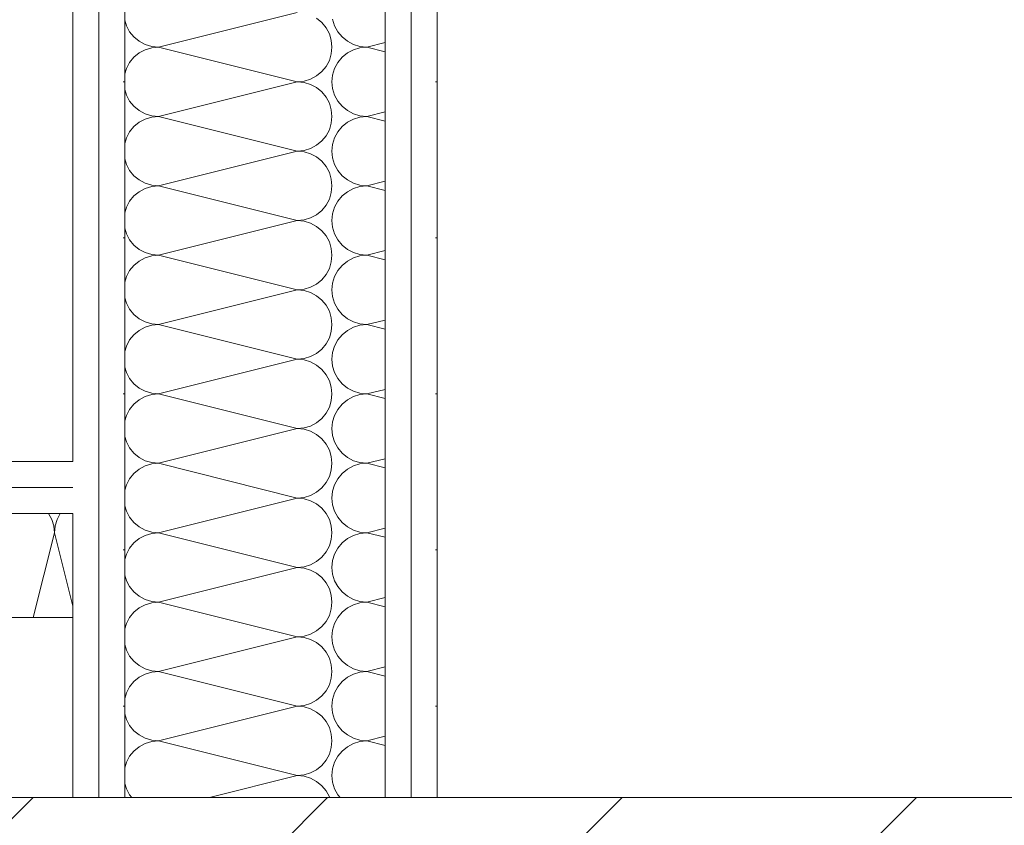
# Model space of a CAD drawing. Header units: metres. Extents: x -167 to 338, y -186 to 508.
# Tile 66 of 113: x 41.082 to 41.555, y 37.122 to 37.509. Entities that reach past the tile are written whole.
import ezdxf

# ---------------------------------------------------------------- set-up
doc = ezdxf.new("R2010")
doc.units = ezdxf.units.M
doc.header["$MEASUREMENT"] = 0
for name, color, linetype in [('10 Vormauerung', 7, 'Continuous'), ('10 Wand außen', 7, 'Continuous'), ('10 Wand innen tragend', 7, 'Continuous'), ('50 Sanitäreinrichtung', 7, 'Continuous'), ('94 Genehmigungsplanung Bemaßung', 7, 'Continuous')]:
    doc.layers.add(name, color=color, linetype=linetype)
doc.styles.add('ERSTELLTER_STIL_1', font='arial.ttf')
doc.dimstyles.new('ERSTELLTER_STIL__1', dxfattribs={"dimtxt": 0.25, "dimasz": 0.19, "dimexe": 0.18, "dimexo": 0.1, "dimgap": 0, "dimtad": 1, "dimtih": 1, "dimtoh": 1, "dimzin": 0, "dimdsep": 46, "dimtxsty": 'ERSTELLTER_STIL_1', "dimblk": 'ARROWHEAD_6', "dimblk1": 'ARROWHEAD_6', "dimblk2": 'ARROWHEAD_6', "dimcen": 0.09, "dimclrd": 7, "dimclre": 7, "dimclrt": 7, "dimazin": 0, "dimtfac": 1, "dimtdec": 4, "dimtmove": 0, "dimatfit": 3, "dimfxl": 1, "dimtolj": 1, "dimtzin": 0, "dimarcsym": 0})
pattern_1 = [(0, (27236.132094, 33357.27905), (0, 0.075), [0, -0.075])]

# ---------------------------------------------------------------- blocks, each defined once
blk = doc.blocks.new('*X95', base_point=(27236.13209, 33357.27905))
at = {"layer": '10 Wand außen', "color": 8, "linetype": 'Continuous', "lineweight": 18}
for p, q in [((41.21543, 37.51238), (41.14876, 37.49572)), ((41.13257, 37.50863), (41.13336, 37.506)), ((41.22721, 37.5075), (41.22469, 37.50957)), ((41.22929, 37.50498), (41.22721, 37.5075)), ((41.23241, 37.50913), (41.23336, 37.506)), ((41.13336, 37.506), (41.1349, 37.50312)), ((41.1349, 37.50312), (41.13698, 37.5006)), ((41.23083, 37.50209), (41.22929, 37.50498)), ((41.23336, 37.506), (41.2349, 37.50312)), ((41.2349, 37.50312), (41.23698, 37.5006)), ((41.13698, 37.5006), (41.1395, 37.49852)), ((41.1395, 37.49852), (41.14238, 37.49698)), ((41.23177, 37.49897), (41.23083, 37.50209)), ((41.23209, 37.49572), (41.23177, 37.49897)), ((41.23698, 37.5006), (41.2395, 37.49852)), ((41.2395, 37.49852), (41.24238, 37.49698)), ((41.14238, 37.49445), (41.1395, 37.49291)), ((41.14238, 37.49698), (41.14551, 37.49604)), ((41.14551, 37.4954), (41.14238, 37.49445)), ((41.14551, 37.49604), (41.14876, 37.49572)), ((41.14876, 37.49572), (41.14551, 37.4954)), ((41.21543, 37.47905), (41.14876, 37.49572)), ((41.23177, 37.49246), (41.23209, 37.49572)), ((41.24238, 37.49445), (41.2395, 37.49291)), ((41.24238, 37.49698), (41.24551, 37.49604)), ((41.24551, 37.4954), (41.24238, 37.49445)), ((41.24551, 37.49604), (41.24876, 37.49572)), ((41.24876, 37.49572), (41.24551, 37.4954)), ((41.25757, 37.49792), (41.24876, 37.49572)), ((41.25757, 37.49351), (41.24876, 37.49572)), ((41.13698, 37.49083), (41.1349, 37.48831)), ((41.1395, 37.49291), (41.13698, 37.49083)), ((41.22929, 37.48646), (41.23083, 37.48934)), ((41.23083, 37.48934), (41.23177, 37.49246)), ((41.23698, 37.49083), (41.2349, 37.48831)), ((41.2395, 37.49291), (41.23698, 37.49083)), ((41.13336, 37.48543), (41.13257, 37.4828)), ((41.1349, 37.48831), (41.13336, 37.48543)), ((41.22469, 37.48186), (41.22721, 37.48393)), ((41.22721, 37.48393), (41.22929, 37.48646)), ((41.23336, 37.48543), (41.23241, 37.4823)), ((41.2349, 37.48831), (41.23336, 37.48543)), ((41.21543, 37.47905), (41.14876, 37.46238)), ((41.21543, 37.47905), (41.21868, 37.47937)), ((41.21868, 37.47873), (41.21543, 37.47905)), ((41.21868, 37.47937), (41.22181, 37.48032)), ((41.22181, 37.48032), (41.22469, 37.48186)), ((41.23241, 37.4823), (41.23209, 37.47905)), ((41.23209, 37.47905), (41.23241, 37.4758)), ((41.13257, 37.47529), (41.13336, 37.47267)), ((41.22181, 37.47778), (41.21868, 37.47873)), ((41.22469, 37.47624), (41.22181, 37.47778)), ((41.22721, 37.47417), (41.22469, 37.47624)), ((41.23241, 37.4758), (41.23336, 37.47267)), ((41.13336, 37.47267), (41.1349, 37.46979)), ((41.1349, 37.46979), (41.13698, 37.46726)), ((41.22929, 37.47164), (41.22721, 37.47417)), ((41.23083, 37.46876), (41.22929, 37.47164)), ((41.23336, 37.47267), (41.2349, 37.46979)), ((41.2349, 37.46979), (41.23698, 37.46726)), ((41.13698, 37.46726), (41.1395, 37.46519)), ((41.1395, 37.46519), (41.14238, 37.46365)), ((41.23177, 37.46563), (41.23083, 37.46876)), ((41.23209, 37.46238), (41.23177, 37.46563)), ((41.23698, 37.46726), (41.2395, 37.46519)), ((41.2395, 37.46519), (41.24238, 37.46365)), ((41.14238, 37.46111), (41.1395, 37.45957)), ((41.14238, 37.46365), (41.14551, 37.4627)), ((41.14551, 37.46206), (41.14238, 37.46111)), ((41.14551, 37.4627), (41.14876, 37.46238)), ((41.14876, 37.46238), (41.14551, 37.46206)), ((41.21543, 37.44572), (41.14876, 37.46238)), ((41.23177, 37.45913), (41.23209, 37.46238)), ((41.24238, 37.46111), (41.2395, 37.45957)), ((41.24238, 37.46365), (41.24551, 37.4627)), ((41.24551, 37.46206), (41.24238, 37.46111)), ((41.24551, 37.4627), (41.24876, 37.46238)), ((41.24876, 37.46238), (41.24551, 37.46206)), ((41.25757, 37.46458), (41.24876, 37.46238)), ((41.25757, 37.46018), (41.24876, 37.46238)), ((41.13698, 37.4575), (41.1349, 37.45498)), ((41.1395, 37.45957), (41.13698, 37.4575)), ((41.22929, 37.45312), (41.23083, 37.456)), ((41.23083, 37.456), (41.23177, 37.45913)), ((41.23698, 37.4575), (41.2349, 37.45498)), ((41.2395, 37.45957), (41.23698, 37.4575)), ((41.13336, 37.45209), (41.13257, 37.44947)), ((41.1349, 37.45498), (41.13336, 37.45209)), ((41.22721, 37.4506), (41.22929, 37.45312)), ((41.23336, 37.45209), (41.23241, 37.44897)), ((41.2349, 37.45498), (41.23336, 37.45209)), ((41.21543, 37.44572), (41.21868, 37.44604)), ((41.21868, 37.44604), (41.22181, 37.44698)), ((41.22181, 37.44698), (41.22469, 37.44852)), ((41.22469, 37.44852), (41.22721, 37.4506)), ((41.23241, 37.44897), (41.23209, 37.44572)), ((41.13257, 37.44196), (41.13336, 37.43934)), ((41.21543, 37.44572), (41.14876, 37.42905)), ((41.21868, 37.4454), (41.21543, 37.44572)), ((41.22181, 37.44445), (41.21868, 37.4454)), ((41.22469, 37.44291), (41.22181, 37.44445)), ((41.22721, 37.44083), (41.22469, 37.44291)), ((41.23209, 37.44572), (41.23241, 37.44246)), ((41.23241, 37.44246), (41.23336, 37.43934)), ((41.13336, 37.43934), (41.1349, 37.43646)), ((41.22929, 37.43831), (41.22721, 37.44083)), ((41.23083, 37.43543), (41.22929, 37.43831)), ((41.23336, 37.43934), (41.2349, 37.43646)), ((41.1349, 37.43646), (41.13698, 37.43393)), ((41.13698, 37.43393), (41.1395, 37.43186)), ((41.1395, 37.43186), (41.14238, 37.43032)), ((41.23177, 37.4323), (41.23083, 37.43543)), ((41.23209, 37.42905), (41.23177, 37.4323)), ((41.2349, 37.43646), (41.23698, 37.43393)), ((41.23698, 37.43393), (41.2395, 37.43186)), ((41.2395, 37.43186), (41.24238, 37.43032)), ((41.14238, 37.42778), (41.1395, 37.42624)), ((41.14238, 37.43032), (41.14551, 37.42937)), ((41.14551, 37.42873), (41.14238, 37.42778)), ((41.14551, 37.42937), (41.14876, 37.42905)), ((41.14876, 37.42905), (41.14551, 37.42873)), ((41.21543, 37.41238), (41.14876, 37.42905)), ((41.23177, 37.4258), (41.23209, 37.42905)), ((41.24238, 37.42778), (41.2395, 37.42624)), ((41.24238, 37.43032), (41.24551, 37.42937)), ((41.24551, 37.42873), (41.24238, 37.42778)), ((41.24551, 37.42937), (41.24876, 37.42905)), ((41.24876, 37.42905), (41.24551, 37.42873)), ((41.25757, 37.43125), (41.24876, 37.42905)), ((41.25757, 37.42685), (41.24876, 37.42905)), ((41.13698, 37.42417), (41.1349, 37.42164)), ((41.1395, 37.42624), (41.13698, 37.42417)), ((41.22929, 37.41979), (41.23083, 37.42267)), ((41.23083, 37.42267), (41.23177, 37.4258)), ((41.23698, 37.42417), (41.2349, 37.42164)), ((41.2395, 37.42624), (41.23698, 37.42417)), ((41.13336, 37.41876), (41.13257, 37.41614)), ((41.1349, 37.42164), (41.13336, 37.41876)), ((41.22721, 37.41726), (41.22929, 37.41979)), ((41.23336, 37.41876), (41.23241, 37.41563)), ((41.2349, 37.42164), (41.23336, 37.41876)), ((41.21868, 37.4127), (41.22181, 37.41365)), ((41.22181, 37.41365), (41.22469, 37.41519)), ((41.22469, 37.41519), (41.22721, 37.41726)), ((41.23241, 37.41563), (41.23209, 37.41238)), ((41.13257, 37.40863), (41.13336, 37.406)), ((41.21543, 37.41238), (41.14876, 37.39572)), ((41.21543, 37.41238), (41.21868, 37.4127)), ((41.21868, 37.41206), (41.21543, 37.41238)), ((41.22181, 37.41111), (41.21868, 37.41206)), ((41.22469, 37.40957), (41.22181, 37.41111)), ((41.22721, 37.4075), (41.22469, 37.40957)), ((41.23209, 37.41238), (41.23241, 37.40913)), ((41.23241, 37.40913), (41.23336, 37.406)), ((41.13336, 37.406), (41.1349, 37.40312)), ((41.22929, 37.40498), (41.22721, 37.4075)), ((41.23083, 37.40209), (41.22929, 37.40498)), ((41.23336, 37.406), (41.2349, 37.40312)), ((41.1349, 37.40312), (41.13698, 37.4006)), ((41.13698, 37.4006), (41.1395, 37.39852)), ((41.23177, 37.39897), (41.23083, 37.40209)), ((41.23209, 37.39572), (41.23177, 37.39897)), ((41.2349, 37.40312), (41.23698, 37.4006)), ((41.23698, 37.4006), (41.2395, 37.39852)), ((41.1395, 37.39852), (41.14238, 37.39698)), ((41.14238, 37.39445), (41.1395, 37.39291)), ((41.14238, 37.39698), (41.14551, 37.39604)), ((41.14551, 37.3954), (41.14238, 37.39445)), ((41.14551, 37.39604), (41.14876, 37.39572)), ((41.14876, 37.39572), (41.14551, 37.3954)), ((41.21543, 37.37905), (41.14876, 37.39572)), ((41.23177, 37.39246), (41.23209, 37.39572)), ((41.2395, 37.39852), (41.24238, 37.39698)), ((41.24238, 37.39445), (41.2395, 37.39291)), ((41.24238, 37.39698), (41.24551, 37.39604)), ((41.24551, 37.3954), (41.24238, 37.39445)), ((41.24551, 37.39604), (41.24876, 37.39572)), ((41.24876, 37.39572), (41.24551, 37.3954)), ((41.25757, 37.39792), (41.24876, 37.39572)), ((41.25757, 37.39351), (41.24876, 37.39572)), ((41.13698, 37.39083), (41.1349, 37.38831)), ((41.1395, 37.39291), (41.13698, 37.39083)), ((41.22929, 37.38646), (41.23083, 37.38934)), ((41.23083, 37.38934), (41.23177, 37.39246)), ((41.23698, 37.39083), (41.2349, 37.38831)), ((41.2395, 37.39291), (41.23698, 37.39083)), ((41.13336, 37.38543), (41.13257, 37.3828)), ((41.1349, 37.38831), (41.13336, 37.38543)), ((41.22721, 37.38393), (41.22929, 37.38646)), ((41.23336, 37.38543), (41.23241, 37.3823)), ((41.2349, 37.38831), (41.23336, 37.38543)), ((41.21868, 37.37937), (41.22181, 37.38032)), ((41.22181, 37.38032), (41.22469, 37.38186)), ((41.22469, 37.38186), (41.22721, 37.38393)), ((41.23241, 37.3823), (41.23209, 37.37905)), ((41.13257, 37.37529), (41.13336, 37.37267)), ((41.21543, 37.37905), (41.14876, 37.36238)), ((41.21543, 37.37905), (41.21868, 37.37937)), ((41.21868, 37.37873), (41.21543, 37.37905)), ((41.22181, 37.37778), (41.21868, 37.37873)), ((41.22469, 37.37624), (41.22181, 37.37778)), ((41.22721, 37.37417), (41.22469, 37.37624)), ((41.23209, 37.37905), (41.23241, 37.3758)), ((41.23241, 37.3758), (41.23336, 37.37267)), ((41.13336, 37.37267), (41.1349, 37.36979)), ((41.22929, 37.37164), (41.22721, 37.37417)), ((41.23083, 37.36876), (41.22929, 37.37164)), ((41.23336, 37.37267), (41.2349, 37.36979)), ((41.1349, 37.36979), (41.13698, 37.36726)), ((41.13698, 37.36726), (41.1395, 37.36519)), ((41.23177, 37.36563), (41.23083, 37.36876)), ((41.23209, 37.36238), (41.23177, 37.36563)), ((41.2349, 37.36979), (41.23698, 37.36726)), ((41.23698, 37.36726), (41.2395, 37.36519)), ((41.1395, 37.36519), (41.14238, 37.36365)), ((41.14238, 37.36111), (41.1395, 37.35957)), ((41.14238, 37.36365), (41.14551, 37.3627)), ((41.14551, 37.36206), (41.14238, 37.36111)), ((41.14551, 37.3627), (41.14876, 37.36238)), ((41.14876, 37.36238), (41.14551, 37.36206)), ((41.21543, 37.34572), (41.14876, 37.36238)), ((41.23177, 37.35913), (41.23209, 37.36238)), ((41.2395, 37.36519), (41.24238, 37.36365)), ((41.24238, 37.36111), (41.2395, 37.35957)), ((41.24238, 37.36365), (41.24551, 37.3627)), ((41.24551, 37.36206), (41.24238, 37.36111)), ((41.24551, 37.3627), (41.24876, 37.36238)), ((41.24876, 37.36238), (41.24551, 37.36206)), ((41.25757, 37.36458), (41.24876, 37.36238)), ((41.25757, 37.36018), (41.24876, 37.36238)), ((41.13698, 37.3575), (41.1349, 37.35498)), ((41.1395, 37.35957), (41.13698, 37.3575)), ((41.23083, 37.356), (41.23177, 37.35913)), ((41.23698, 37.3575), (41.2349, 37.35498)), ((41.2395, 37.35957), (41.23698, 37.3575)), ((41.13336, 37.35209), (41.13257, 37.34947)), ((41.1349, 37.35498), (41.13336, 37.35209)), ((41.22721, 37.3506), (41.22929, 37.35312)), ((41.22929, 37.35312), (41.23083, 37.356)), ((41.23336, 37.35209), (41.23241, 37.34897)), ((41.2349, 37.35498), (41.23336, 37.35209)), ((41.21868, 37.34604), (41.22181, 37.34698)), ((41.22181, 37.34698), (41.22469, 37.34852)), ((41.22469, 37.34852), (41.22721, 37.3506)), ((41.23241, 37.34897), (41.23209, 37.34572)), ((41.13257, 37.34196), (41.13336, 37.33934)), ((41.21543, 37.34572), (41.14876, 37.32905)), ((41.21543, 37.34572), (41.21868, 37.34604)), ((41.21868, 37.3454), (41.21543, 37.34572)), ((41.22181, 37.34445), (41.21868, 37.3454)), ((41.22469, 37.34291), (41.22181, 37.34445)), ((41.22721, 37.34083), (41.22469, 37.34291)), ((41.23209, 37.34572), (41.23241, 37.34246)), ((41.23241, 37.34246), (41.23336, 37.33934)), ((41.13336, 37.33934), (41.1349, 37.33646)), ((41.22929, 37.33831), (41.22721, 37.34083)), ((41.23083, 37.33543), (41.22929, 37.33831)), ((41.23336, 37.33934), (41.2349, 37.33646)), ((41.1349, 37.33646), (41.13698, 37.33393)), ((41.13698, 37.33393), (41.1395, 37.33186)), ((41.23177, 37.3323), (41.23083, 37.33543)), ((41.2349, 37.33646), (41.23698, 37.33393)), ((41.23698, 37.33393), (41.2395, 37.33186)), ((41.1395, 37.33186), (41.14238, 37.33032)), ((41.14238, 37.32778), (41.1395, 37.32624)), ((41.14238, 37.33032), (41.14551, 37.32937)), ((41.14551, 37.32873), (41.14238, 37.32778)), ((41.14551, 37.32937), (41.14876, 37.32905)), ((41.14876, 37.32905), (41.14551, 37.32873)), ((41.21543, 37.31238), (41.14876, 37.32905)), ((41.23209, 37.32905), (41.23177, 37.3323)), ((41.23177, 37.3258), (41.23209, 37.32905)), ((41.2395, 37.33186), (41.24238, 37.33032)), ((41.24238, 37.32778), (41.2395, 37.32624)), ((41.24238, 37.33032), (41.24551, 37.32937)), ((41.24551, 37.32873), (41.24238, 37.32778)), ((41.24551, 37.32937), (41.24876, 37.32905)), ((41.24876, 37.32905), (41.24551, 37.32873)), ((41.25757, 37.33125), (41.24876, 37.32905)), ((41.25757, 37.32685), (41.24876, 37.32905)), ((41.13698, 37.32417), (41.1349, 37.32164)), ((41.1395, 37.32624), (41.13698, 37.32417)), ((41.23083, 37.32267), (41.23177, 37.3258)), ((41.23698, 37.32417), (41.2349, 37.32164)), ((41.2395, 37.32624), (41.23698, 37.32417)), ((41.13336, 37.31876), (41.13257, 37.31614)), ((41.1349, 37.32164), (41.13336, 37.31876)), ((41.22721, 37.31726), (41.22929, 37.31979)), ((41.22929, 37.31979), (41.23083, 37.32267)), ((41.23336, 37.31876), (41.23241, 37.31563)), ((41.2349, 37.32164), (41.23336, 37.31876)), ((41.21868, 37.3127), (41.22181, 37.31365)), ((41.22181, 37.31365), (41.22469, 37.31519)), ((41.22469, 37.31519), (41.22721, 37.31726)), ((41.23241, 37.31563), (41.23209, 37.31238)), ((41.21543, 37.31238), (41.14876, 37.29572)), ((41.21543, 37.31238), (41.21868, 37.3127)), ((41.21868, 37.31206), (41.21543, 37.31238)), ((41.22181, 37.31111), (41.21868, 37.31206)), ((41.22469, 37.30957), (41.22181, 37.31111)), ((41.22721, 37.3075), (41.22469, 37.30957)), ((41.23209, 37.31238), (41.23241, 37.30913)), ((41.23241, 37.30913), (41.23336, 37.306)), ((41.13257, 37.30863), (41.13336, 37.306)), ((41.13336, 37.306), (41.1349, 37.30312)), ((41.22929, 37.30498), (41.22721, 37.3075)), ((41.23083, 37.30209), (41.22929, 37.30498)), ((41.23336, 37.306), (41.2349, 37.30312)), ((41.1349, 37.30312), (41.13698, 37.3006)), ((41.13698, 37.3006), (41.1395, 37.29852)), ((41.23177, 37.29897), (41.23083, 37.30209)), ((41.2349, 37.30312), (41.23698, 37.3006)), ((41.23698, 37.3006), (41.2395, 37.29852)), ((41.1395, 37.29852), (41.14238, 37.29698)), ((41.14238, 37.29698), (41.14551, 37.29604)), ((41.14551, 37.2954), (41.14238, 37.29445)), ((41.14551, 37.29604), (41.14876, 37.29572)), ((41.14876, 37.29572), (41.14551, 37.2954)), ((41.21543, 37.27905), (41.14876, 37.29572)), ((41.23209, 37.29572), (41.23177, 37.29897)), ((41.23177, 37.29246), (41.23209, 37.29572)), ((41.2395, 37.29852), (41.24238, 37.29698)), ((41.24238, 37.29698), (41.24551, 37.29604)), ((41.24551, 37.2954), (41.24238, 37.29445)), ((41.24551, 37.29604), (41.24876, 37.29572)), ((41.24876, 37.29572), (41.24551, 37.2954)), ((41.25757, 37.29792), (41.24876, 37.29572)), ((41.25757, 37.29351), (41.24876, 37.29572)), ((41.13698, 37.29083), (41.1349, 37.28831)), ((41.1395, 37.29291), (41.13698, 37.29083)), ((41.14238, 37.29445), (41.1395, 37.29291)), ((41.23083, 37.28934), (41.23177, 37.29246)), ((41.23698, 37.29083), (41.2349, 37.28831)), ((41.2395, 37.29291), (41.23698, 37.29083)), ((41.24238, 37.29445), (41.2395, 37.29291)), ((41.13336, 37.28543), (41.13257, 37.2828)), ((41.1349, 37.28831), (41.13336, 37.28543)), ((41.22721, 37.28393), (41.22929, 37.28646)), ((41.22929, 37.28646), (41.23083, 37.28934)), ((41.23336, 37.28543), (41.23241, 37.2823)), ((41.2349, 37.28831), (41.23336, 37.28543)), ((41.22181, 37.28032), (41.22469, 37.28186)), ((41.22469, 37.28186), (41.22721, 37.28393)), ((41.23241, 37.2823), (41.23209, 37.27905)), ((41.21543, 37.27905), (41.14876, 37.26238)), ((41.21543, 37.27905), (41.21868, 37.27937)), ((41.21868, 37.27873), (41.21543, 37.27905)), ((41.21868, 37.27937), (41.22181, 37.28032)), ((41.22181, 37.27778), (41.21868, 37.27873)), ((41.22469, 37.27624), (41.22181, 37.27778)), ((41.22721, 37.27417), (41.22469, 37.27624)), ((41.23209, 37.27905), (41.23241, 37.2758)), ((41.23241, 37.2758), (41.23336, 37.27267)), ((41.13257, 37.27529), (41.13336, 37.27267)), ((41.13336, 37.27267), (41.1349, 37.26979)), ((41.22929, 37.27164), (41.22721, 37.27417)), ((41.23083, 37.26876), (41.22929, 37.27164)), ((41.23336, 37.27267), (41.2349, 37.26979)), ((41.1349, 37.26979), (41.13698, 37.26726)), ((41.13698, 37.26726), (41.1395, 37.26519)), ((41.23177, 37.26563), (41.23083, 37.26876)), ((41.2349, 37.26979), (41.23698, 37.26726)), ((41.23698, 37.26726), (41.2395, 37.26519)), ((41.1395, 37.26519), (41.14238, 37.26365)), ((41.14238, 37.26365), (41.14551, 37.2627)), ((41.14551, 37.26206), (41.14238, 37.26111)), ((41.14551, 37.2627), (41.14876, 37.26238)), ((41.14876, 37.26238), (41.14551, 37.26206)), ((41.21543, 37.24572), (41.14876, 37.26238)), ((41.23209, 37.26238), (41.23177, 37.26563)), ((41.23177, 37.25913), (41.23209, 37.26238)), ((41.2395, 37.26519), (41.24238, 37.26365)), ((41.24238, 37.26365), (41.24551, 37.2627)), ((41.24551, 37.26206), (41.24238, 37.26111)), ((41.24551, 37.2627), (41.24876, 37.26238)), ((41.24876, 37.26238), (41.24551, 37.26206)), ((41.25757, 37.26458), (41.24876, 37.26238)), ((41.25757, 37.26018), (41.24876, 37.26238)), ((41.13698, 37.2575), (41.1349, 37.25498)), ((41.1395, 37.25957), (41.13698, 37.2575)), ((41.14238, 37.26111), (41.1395, 37.25957)), ((41.23083, 37.256), (41.23177, 37.25913)), ((41.23698, 37.2575), (41.2349, 37.25498)), ((41.2395, 37.25957), (41.23698, 37.2575)), ((41.24238, 37.26111), (41.2395, 37.25957)), ((41.13336, 37.25209), (41.13257, 37.24947)), ((41.1349, 37.25498), (41.13336, 37.25209)), ((41.22721, 37.2506), (41.22929, 37.25312)), ((41.22929, 37.25312), (41.23083, 37.256)), ((41.23336, 37.25209), (41.23241, 37.24897)), ((41.2349, 37.25498), (41.23336, 37.25209)), ((41.22181, 37.24698), (41.22469, 37.24852)), ((41.22469, 37.24852), (41.22721, 37.2506)), ((41.23241, 37.24897), (41.23209, 37.24572)), ((41.21543, 37.24572), (41.14876, 37.22905)), ((41.21543, 37.24572), (41.21868, 37.24604)), ((41.21868, 37.2454), (41.21543, 37.24572)), ((41.21868, 37.24604), (41.22181, 37.24698)), ((41.22181, 37.24445), (41.21868, 37.2454)), ((41.22469, 37.24291), (41.22181, 37.24445)), ((41.22721, 37.24083), (41.22469, 37.24291)), ((41.23209, 37.24572), (41.23241, 37.24246)), ((41.13257, 37.24196), (41.13336, 37.23934)), ((41.13336, 37.23934), (41.1349, 37.23646)), ((41.22929, 37.23831), (41.22721, 37.24083)), ((41.23083, 37.23543), (41.22929, 37.23831)), ((41.23241, 37.24246), (41.23336, 37.23934)), ((41.23336, 37.23934), (41.2349, 37.23646)), ((41.1349, 37.23646), (41.13698, 37.23393)), ((41.13698, 37.23393), (41.1395, 37.23186)), ((41.23177, 37.2323), (41.23083, 37.23543)), ((41.2349, 37.23646), (41.23698, 37.23393)), ((41.23698, 37.23393), (41.2395, 37.23186)), ((41.1395, 37.23186), (41.14238, 37.23032)), ((41.14238, 37.23032), (41.14551, 37.22937)), ((41.14551, 37.22873), (41.14238, 37.22778)), ((41.14551, 37.22937), (41.14876, 37.22905)), ((41.14876, 37.22905), (41.14551, 37.22873)), ((41.21543, 37.21238), (41.14876, 37.22905)), ((41.23209, 37.22905), (41.23177, 37.2323)), ((41.23177, 37.2258), (41.23209, 37.22905)), ((41.2395, 37.23186), (41.24238, 37.23032)), ((41.24238, 37.23032), (41.24551, 37.22937)), ((41.24551, 37.22873), (41.24238, 37.22778)), ((41.24551, 37.22937), (41.24876, 37.22905)), ((41.24876, 37.22905), (41.24551, 37.22873)), ((41.25757, 37.23125), (41.24876, 37.22905)), ((41.25757, 37.22685), (41.24876, 37.22905)), ((41.13698, 37.22417), (41.1349, 37.22164)), ((41.1395, 37.22624), (41.13698, 37.22417)), ((41.14238, 37.22778), (41.1395, 37.22624)), ((41.23083, 37.22267), (41.23177, 37.2258)), ((41.23698, 37.22417), (41.2349, 37.22164)), ((41.2395, 37.22624), (41.23698, 37.22417)), ((41.24238, 37.22778), (41.2395, 37.22624)), ((41.1349, 37.22164), (41.13336, 37.21876)), ((41.22721, 37.21726), (41.22929, 37.21979)), ((41.22929, 37.21979), (41.23083, 37.22267)), ((41.2349, 37.22164), (41.23336, 37.21876)), ((41.13336, 37.21876), (41.13257, 37.21614)), ((41.22181, 37.21365), (41.22469, 37.21519)), ((41.22469, 37.21519), (41.22721, 37.21726)), ((41.23241, 37.21563), (41.23209, 37.21238)), ((41.23336, 37.21876), (41.23241, 37.21563)), ((41.21543, 37.21238), (41.14876, 37.19572)), ((41.21543, 37.21238), (41.21868, 37.2127)), ((41.21868, 37.21206), (41.21543, 37.21238)), ((41.21868, 37.2127), (41.22181, 37.21365)), ((41.22181, 37.21111), (41.21868, 37.21206)), ((41.22469, 37.20957), (41.22181, 37.21111)), ((41.22721, 37.2075), (41.22469, 37.20957)), ((41.23209, 37.21238), (41.23241, 37.20913)), ((41.13257, 37.20863), (41.13336, 37.206)), ((41.13336, 37.206), (41.1349, 37.20312)), ((41.22929, 37.20498), (41.22721, 37.2075)), ((41.23083, 37.20209), (41.22929, 37.20498)), ((41.23241, 37.20913), (41.23336, 37.206)), ((41.23336, 37.206), (41.2349, 37.20312)), ((41.1349, 37.20312), (41.13698, 37.2006)), ((41.13698, 37.2006), (41.1395, 37.19852)), ((41.23177, 37.19897), (41.23083, 37.20209)), ((41.2349, 37.20312), (41.23698, 37.2006)), ((41.23698, 37.2006), (41.2395, 37.19852)), ((41.1395, 37.19852), (41.14238, 37.19698)), ((41.14238, 37.19698), (41.14551, 37.19604)), ((41.14551, 37.1954), (41.14238, 37.19445)), ((41.14551, 37.19604), (41.14876, 37.19572)), ((41.14876, 37.19572), (41.14551, 37.1954)), ((41.21543, 37.17905), (41.14876, 37.19572)), ((41.23209, 37.19572), (41.23177, 37.19897)), ((41.23177, 37.19246), (41.23209, 37.19572)), ((41.2395, 37.19852), (41.24238, 37.19698)), ((41.24238, 37.19698), (41.24551, 37.19604)), ((41.24551, 37.1954), (41.24238, 37.19445)), ((41.24551, 37.19604), (41.24876, 37.19572)), ((41.24876, 37.19572), (41.24551, 37.1954)), ((41.25757, 37.19792), (41.24876, 37.19572)), ((41.25757, 37.19351), (41.24876, 37.19572)), ((41.13698, 37.19083), (41.1349, 37.18831)), ((41.1395, 37.19291), (41.13698, 37.19083)), ((41.14238, 37.19445), (41.1395, 37.19291)), ((41.23083, 37.18934), (41.23177, 37.19246)), ((41.23698, 37.19083), (41.2349, 37.18831)), ((41.2395, 37.19291), (41.23698, 37.19083)), ((41.24238, 37.19445), (41.2395, 37.19291)), ((41.1349, 37.18831), (41.13336, 37.18543)), ((41.22721, 37.18393), (41.22929, 37.18646)), ((41.22929, 37.18646), (41.23083, 37.18934)), ((41.2349, 37.18831), (41.23336, 37.18543)), ((41.13336, 37.18543), (41.13257, 37.1828)), ((41.22181, 37.18032), (41.22469, 37.18186)), ((41.22469, 37.18186), (41.22721, 37.18393)), ((41.23241, 37.1823), (41.23209, 37.17905)), ((41.23336, 37.18543), (41.23241, 37.1823)), ((41.21543, 37.17905), (41.14876, 37.16238)), ((41.21543, 37.17905), (41.21868, 37.17937)), ((41.21868, 37.17873), (41.21543, 37.17905)), ((41.21868, 37.17937), (41.22181, 37.18032)), ((41.22181, 37.17778), (41.21868, 37.17873)), ((41.22469, 37.17624), (41.22181, 37.17778)), ((41.23209, 37.17905), (41.23241, 37.1758)), ((41.13257, 37.17529), (41.13336, 37.17267)), ((41.13336, 37.17267), (41.1349, 37.16979)), ((41.22721, 37.17417), (41.22469, 37.17624)), ((41.22929, 37.17164), (41.22721, 37.17417)), ((41.23083, 37.16876), (41.22929, 37.17164)), ((41.23241, 37.1758), (41.23336, 37.17267)), ((41.23336, 37.17267), (41.2349, 37.16979)), ((41.1349, 37.16979), (41.13698, 37.16726)), ((41.13698, 37.16726), (41.1395, 37.16519)), ((41.23177, 37.16563), (41.23083, 37.16876)), ((41.2349, 37.16979), (41.23698, 37.16726)), ((41.23698, 37.16726), (41.2395, 37.16519)), ((41.1395, 37.16519), (41.14238, 37.16365)), ((41.14238, 37.16365), (41.14551, 37.1627)), ((41.14551, 37.1627), (41.14876, 37.16238)), ((41.14876, 37.16238), (41.14551, 37.16206)), ((41.21543, 37.14572), (41.14876, 37.16238)), ((41.23209, 37.16238), (41.23177, 37.16563)), ((41.23177, 37.15913), (41.23209, 37.16238)), ((41.2395, 37.16519), (41.24238, 37.16365)), ((41.24238, 37.16365), (41.24551, 37.1627)), ((41.24551, 37.1627), (41.24876, 37.16238)), ((41.24876, 37.16238), (41.24551, 37.16206)), ((41.25757, 37.16458), (41.24876, 37.16238)), ((41.25757, 37.16018), (41.24876, 37.16238)), ((41.13698, 37.1575), (41.1349, 37.15498)), ((41.1395, 37.15957), (41.13698, 37.1575)), ((41.14238, 37.16111), (41.1395, 37.15957)), ((41.14551, 37.16206), (41.14238, 37.16111)), ((41.23083, 37.156), (41.23177, 37.15913)), ((41.23698, 37.1575), (41.2349, 37.15498)), ((41.2395, 37.15957), (41.23698, 37.1575)), ((41.24238, 37.16111), (41.2395, 37.15957)), ((41.24551, 37.16206), (41.24238, 37.16111)), ((41.1349, 37.15498), (41.13336, 37.15209)), ((41.22721, 37.1506), (41.22929, 37.15312)), ((41.22929, 37.15312), (41.23083, 37.156)), ((41.2349, 37.15498), (41.23336, 37.15209)), ((41.13336, 37.15209), (41.13257, 37.14947)), ((41.22181, 37.14698), (41.22469, 37.14852)), ((41.22469, 37.14852), (41.22721, 37.1506)), ((41.23241, 37.14897), (41.23209, 37.14572)), ((41.23336, 37.15209), (41.23241, 37.14897)), ((41.21543, 37.14572), (41.1733, 37.13518)), ((41.21543, 37.14572), (41.21868, 37.14604)), ((41.21868, 37.1454), (41.21543, 37.14572)), ((41.21868, 37.14604), (41.22181, 37.14698)), ((41.22181, 37.14445), (41.21868, 37.1454)), ((41.22469, 37.14291), (41.22181, 37.14445)), ((41.23209, 37.14572), (41.23241, 37.14246)), ((41.13257, 37.14196), (41.13336, 37.13934)), ((41.13336, 37.13934), (41.1349, 37.13646)), ((41.22721, 37.14083), (41.22469, 37.14291)), ((41.22929, 37.13831), (41.22721, 37.14083)), ((41.23241, 37.14246), (41.23336, 37.13934)), ((41.23336, 37.13934), (41.2349, 37.13646)), ((41.1349, 37.13646), (41.13595, 37.13518)), ((41.23083, 37.13543), (41.22929, 37.13831)), ((41.2309, 37.13518), (41.23083, 37.13543)), ((41.2349, 37.13646), (41.23595, 37.13518))]:
    blk.add_line(p, q, dxfattribs=at)
blk = doc.blocks.new('*X118', base_point=(27236.13209, 33357.27905))
at = {"layer": '10 Vormauerung', "color": 7, "linetype": 'Continuous', "lineweight": 13}
for p, q in [((41.09595, 37.27164), (41.09594, 37.27166)), ((41.09749, 37.26876), (41.09595, 37.27164)), ((41.10157, 37.27164), (41.10003, 37.26876)), ((41.10158, 37.27166), (41.10157, 37.27164)), ((41.09844, 37.26563), (41.09749, 37.26876)), ((41.10003, 37.26876), (41.09908, 37.26563)), ((41.09876, 37.26238), (41.08858, 37.22166)), ((41.09876, 37.26238), (41.09844, 37.26563)), ((41.09908, 37.26563), (41.09876, 37.26238)), ((41.09876, 37.26238), (41.10757, 37.22716))]:
    blk.add_line(p, q, dxfattribs=at)
blk = doc.blocks.new('Büroschrank 27')
at = {"layer": '50 Sanitäreinrichtung', "color": 7, "linetype": 'Continuous', "lineweight": 13, "flags": 128}
blk.add_lwpolyline([(0, 0), (0.7, 0), (0.7, 0.5), (0, 0.5)], close=True, dxfattribs=at)
blk = doc.blocks.new('*D473', base_point=(27236.13209, 33357.27905))
at = {"layer": '94 Genehmigungsplanung Bemaßung', "color": 7, "linetype": 'Continuous', "lineweight": 13}
for p, q in [((38.24109, 45.74565), (38.24109, 46.12065)), ((57.84249, 45.74565), (57.84249, 46.12065)), ((38.34109, 46.03315), (38.14109, 45.83315)), ((57.94249, 46.03315), (57.74249, 45.83315)), ((38.24109, 45.93315), (57.84249, 45.93315))]:
    blk.add_line(p, q, dxfattribs=at)
at = {"layer": '94 Genehmigungsplanung Bemaßung', "color": 7, "lineweight": 13, "char_height": 0.25, "attachment_point": 7, "style": 'ERSTELLTER_STIL_1'}
for s, insert in [('\\A1;{\\pql;\\fArial|b0|i0|c0|p0;\\W1.000000;19,60}', (47.42212, 45.98315)), ('\\A1;{\\pql;\\fArial|b0|i0|c0|p0;\\W1.000000;32}', (57.36113, 45.98315))]:
    blk.add_mtext(s, dxfattribs=dict(at, insert=insert))
blk = doc.blocks.new('ARROWHEAD_6')
at = {"color": 0, "linetype": 'Continuous', "lineweight": 0}
for p, q in [((-0.5, -0.5), (0.5, 0.5)), ((0, 0), (-1, 0))]:
    blk.add_line(p, q, dxfattribs=at)

msp = doc.modelspace()

# ---------------------------------------------------------------- hatches: boundary and pattern name
at = {"layer": '10 Vormauerung', "linetype": 'Continuous', "lineweight": 0, "true_color": 0x000000}
h = msp.add_hatch(dxfattribs=at)
h.set_pattern_fill('Gipskarton_0001', color=18, style=0, pattern_type=2)
h.set_pattern_definition(pattern_1)
h.paths.add_polyline_path([(39.4098, 37.28416), (41.10757, 37.28416), (41.10757, 37.29666), (39.4098, 37.29666)])
h = msp.add_hatch(dxfattribs=at)
h.set_pattern_fill('Gipskarton_0001', color=18, style=0, pattern_type=2)
h.set_pattern_definition(pattern_1)
h.paths.add_polyline_path([(39.4098, 37.27166), (41.10757, 37.27166), (41.10757, 37.28416), (39.4098, 37.28416)])
at = {"layer": '10 Wand außen', "linetype": 'Continuous', "lineweight": 13, "true_color": 0x000100}
h = msp.add_hatch(dxfattribs=at)
h.set_pattern_fill('Gipskarton_0001', color=98, style=0, pattern_type=2)
h.set_pattern_definition(pattern_1)
h.paths.add_polyline_path([(41.10757, 37.13518), (41.12007, 37.13518), (41.12007, 37.89015), (41.10757, 37.89015)])
h = msp.add_hatch(dxfattribs=at)
h.set_pattern_fill('Gipskarton_0001', color=98, style=0, pattern_type=2)
h.set_pattern_definition(pattern_1)
h.paths.add_polyline_path([(41.12007, 37.89015), (41.12007, 37.13518), (41.13257, 37.13518), (41.13257, 37.89015)])
h = msp.add_hatch(dxfattribs=at)
h.set_pattern_fill('Gipskarton_0001', color=98, style=0, pattern_type=2)
h.set_pattern_definition(pattern_1)
h.paths.add_polyline_path([(41.27007, 37.89015), (41.25757, 37.89015), (41.25757, 37.13518), (41.27007, 37.13518)])
h = msp.add_hatch(dxfattribs=at)
h.set_pattern_fill('Gipskarton_0001', color=98, style=0, pattern_type=2)
h.set_pattern_definition(pattern_1)
h.paths.add_polyline_path([(41.28257, 37.89015), (41.27007, 37.89015), (41.27007, 37.13518), (41.28257, 37.13518)])
at = {"layer": '10 Wand innen tragend', "linetype": 'Continuous', "lineweight": 13, "true_color": 0x000100}
h = msp.add_hatch(dxfattribs=at)
h.set_pattern_fill('MW_Hochlochziegel_0001', color=98, style=0, pattern_type=2)
h.set_pattern_definition([(45, (27236.13209, 33357.27905), (-0.07071067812, 0.07071067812), [])])
h.paths.add_polyline_path([(38.24109, 37.13518), (38.24109, 36.89518), (44.81264, 36.89518), (44.81264, 37.13518)])

# ---------------------------------------------------------------- linework, layer by layer
at = {"layer": '10 Vormauerung', "color": 7, "linetype": 'Continuous', "lineweight": 13}
for p, q in [((41.10757, 37.28416), (39.4098, 37.28416)), ((41.10757, 37.27166), (39.4098, 37.27166))]:
    msp.add_line(p, q, dxfattribs=at)
at = {"layer": '10 Vormauerung', "color": 7, "linetype": 'Continuous', "lineweight": 13, "flags": 128}
for points in [[(41.10757, 37.29666), (39.4098, 37.29666)], [(41.10757, 37.22166), (41.10757, 37.27166)], [(38.24109, 37.22166), (41.10757, 37.22166)]]:
    msp.add_lwpolyline(points, dxfattribs=at)
at = {"layer": '10 Wand außen', "color": 7, "linetype": 'Continuous', "lineweight": 13}
for p, q in [((41.12007, 37.89015), (41.12007, 37.13518)), ((41.13257, 37.89015), (41.13257, 37.13518)), ((41.25757, 37.13518), (41.25757, 37.89015)), ((41.27007, 37.13518), (41.27007, 37.89015))]:
    msp.add_line(p, q, dxfattribs=at)
at = {"layer": '10 Wand außen', "color": 7, "linetype": 'Continuous', "lineweight": 13, "flags": 128}
for points in [[(41.10757, 37.89015), (41.10757, 37.29666)], [(41.28257, 37.13518), (41.28257, 37.89015)], [(41.10757, 37.27166), (41.10757, 37.13518)], [(41.10757, 37.13518), (41.28257, 37.13518)]]:
    msp.add_lwpolyline(points, dxfattribs=at)
at = {"layer": '10 Wand innen tragend', "color": 7, "linetype": 'Continuous', "lineweight": 13, "flags": 128}
msp.add_lwpolyline([(44.81264, 37.13518), (38.24109, 37.13518)], dxfattribs=at)

# ---------------------------------------------------------------- block references
at = {"layer": '10 Vormauerung', "color": 7, "lineweight": 35}
msp.add_blockref('*X118', (27236.13209, 33357.27905), dxfattribs=at)
at = {"layer": '10 Wand außen', "color": 7, "lineweight": 35}
msp.add_blockref('*X95', (27236.13209, 33357.27905), dxfattribs=at)
at = {"layer": '50 Sanitäreinrichtung', "color": 7, "linetype": 'Continuous', "lineweight": 18, "xscale": -1, "rotation": 180}
msp.add_blockref('Büroschrank 27', (41.28257, 37.63518), dxfattribs=at)

# ---------------------------------------------------------------- dimensions: what is measured, and where the dimension line sits
at = {"layer": '94 Genehmigungsplanung Bemaßung', "color": 7, "linetype": 'Continuous', "lineweight": 13}
dim = msp.add_linear_dim(base=(57.84249, 45.93315), p1=(38.24109, 36.08968), p2=(57.84249, 43.65968), dimstyle='ERSTELLTER_STIL__1', dxfattribs=at)
dim.commit()
dim.dimension.update_dxf_attribs({"geometry": '*D473', "text_midpoint": (47.84089, 46.10815), "dimtype": 160})

doc.saveas('drawing.dxf')
